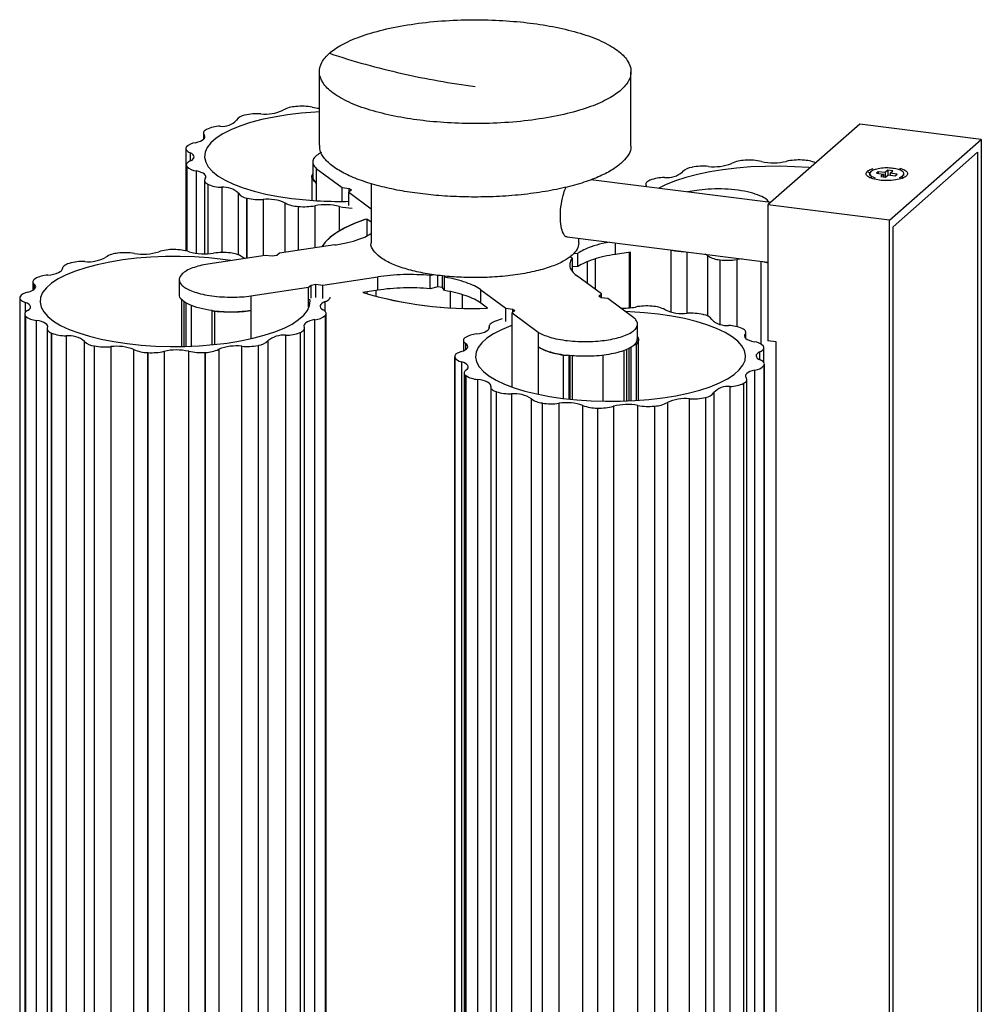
# Paper-space layout '_Dimétrica' of a CAD drawing. Header units: millimetres. Extents: x 5888 to 6073, y 1464 to 1843.
# Tile 2 of 2: x 5888 to 6073, y 1654 to 1843. Entities that reach past the tile are written whole.
import ezdxf

# ---------------------------------------------------------------- set-up
doc = ezdxf.new("R2010")
doc.units = ezdxf.units.MM

psp = doc.layouts.new('_Dimétrica')

# ---------------------------------------------------------------- linework, layer by layer
at = {"color": 7, "linetype": 'Continuous', "lineweight": 25}
for p, q in [((5946.06, 1833.41), (5946.06, 1819.27)), ((6006.06, 1819.27), (6006.06, 1833.41)), ((5924.35, 1822.29), (5924.33, 1822.28)), ((6050.1, 1823.33), (6032.43, 1807.74)), ((6073.49, 1820.38), (6050.1, 1823.33)), ((5923.75, 1821.59), (5923.75, 1820.35)), ((5923.9, 1821.23), (5923.9, 1820.5)), ((6055.81, 1804.79), (6073.49, 1820.38)), ((6073.49, 1820.38), (6073.49, 1480.03)), ((5920.38, 1818.61), (5920.38, 1798.93)), ((5920.45, 1818.86), (5920.44, 1818.84)), ((5921.19, 1817.81), (5921.19, 1816.2)), ((6056.52, 1803.53), (6072.78, 1817.88)), ((6072.78, 1817.88), (6072.78, 1481.29)), ((5920.46, 1815.44), (5920.46, 1798.91)), ((5920.54, 1815.18), (5920.55, 1815.16)), ((5920.54, 1815.18), (5920.54, 1798.89)), ((5920.55, 1798.88), (5920.55, 1815.16)), ((5944.8, 1816.02), (5944.8, 1813.19)), ((5945.49, 1814.79), (5950.49, 1811.1)), ((5945.49, 1814.79), (5945.49, 1808.58)), ((6017.83, 1815), (6017.77, 1814.99)), ((6028.08, 1816.35), (6028.02, 1816.35)), ((6039.11, 1816.38), (6039.04, 1816.38)), ((5922.36, 1814.29), (5922.36, 1798.43)), ((5944.6, 1813.35), (5944.6, 1808.62)), ((6051.56, 1814.24), (6052.05, 1813.85)), ((6052, 1813.77), (6052, 1813.45)), ((6052.18, 1813.16), (6052.29, 1813)), ((6053.66, 1814.15), (6053.31, 1813.84)), ((6053.31, 1813.84), (6054.65, 1813.67)), ((6055.01, 1813.98), (6053.66, 1814.15)), ((6053.66, 1814.15), (6053.66, 1813.8)), ((6054.65, 1813.67), (6054.14, 1813.22)), ((6054.14, 1813.22), (6055.08, 1813.11)), ((6054.65, 1813.67), (6054.65, 1813.16)), ((6055.51, 1814.43), (6055.01, 1813.98)), ((6055.01, 1813.98), (6055.01, 1813.11)), ((6055.08, 1813.11), (6055.59, 1813.55)), ((6056.45, 1814.31), (6055.51, 1814.43)), ((6055.51, 1814.43), (6055.51, 1813.49)), ((6055.59, 1813.55), (6056.93, 1813.38)), ((6055.94, 1813.87), (6056.45, 1814.31)), ((6057.28, 1813.7), (6055.94, 1813.87)), ((6055.94, 1813.87), (6055.94, 1813.51)), ((6056.93, 1813.38), (6057.28, 1813.7)), ((6058.27, 1812.91), (6058.48, 1813.16)), ((6058.38, 1813.06), (6058.43, 1813.16)), ((6058.6, 1813.45), (6058.6, 1813.77)), ((5923.98, 1812.48), (5923.98, 1798.32)), ((5924.6, 1811.77), (5924.64, 1811.75)), ((5924.6, 1811.77), (5924.6, 1798.34)), ((5924.64, 1798.34), (5924.64, 1811.75)), ((5927.27, 1811.15), (5927.27, 1798.59)), ((5950.49, 1811.1), (5951.82, 1810.93)), ((5950.49, 1808.47), (5950.49, 1811.1)), ((5951.82, 1810.93), (5952.23, 1810.63)), ((5951.82, 1810.27), (5951.82, 1810.93)), ((5956.02, 1811.87), (5956.02, 1800.42)), ((6032.99, 1808.24), (5998.3, 1812.61)), ((6008.91, 1811.7), (6008.91, 1811.27)), ((6009.04, 1811.25), (6008.98, 1811.45)), ((6008.98, 1811.45), (6008.98, 1811.26)), ((6009.74, 1812.51), (6009.7, 1812.49)), ((5930.49, 1798.16), (5930.49, 1809.99)), ((5932.08, 1809.07), (5932.15, 1809.06)), ((5932.08, 1809.07), (5932.08, 1797.49)), ((5932.15, 1797.5), (5932.15, 1809.06)), ((5952.23, 1810.63), (5951.73, 1810.19)), ((5951.73, 1810.19), (5956.02, 1807.02)), ((5951.73, 1807.63), (5951.73, 1810.19)), ((6019.2, 1810.6), (6016.95, 1810.26)), ((5935.25, 1808.82), (5935.25, 1797.96)), ((5939.5, 1798.6), (5939.5, 1808.12)), ((5941.97, 1807.46), (5942.07, 1807.45)), ((5941.97, 1807.46), (5941.97, 1798.97)), ((5942.07, 1798.99), (5942.07, 1807.45)), ((5945.21, 1807.6), (5945.21, 1799.46)), ((5949.93, 1802.77), (5949.93, 1807.47)), ((6055.81, 1804.79), (6032.43, 1807.74)), ((6032.43, 1807.74), (6032.43, 1781.6)), ((5955.23, 1805.04), (5955.23, 1801.78)), ((5956.02, 1804.45), (5955.23, 1805.04)), ((6055.81, 1464.44), (6055.81, 1804.79)), ((6056.52, 1466.95), (6056.52, 1803.53)), ((5993.78, 1801.58), (6032.43, 1796.72)), ((5949.02, 1800.04), (5938.4, 1798.44)), ((5996.02, 1800.42), (5996.02, 1801.3)), ((6003.09, 1798.22), (6003.09, 1800.41)), ((5935.67, 1798.03), (5924.59, 1796.36)), ((5928.96, 1798.5), (5928.91, 1798.51)), ((5936.99, 1797.86), (5935.67, 1798.03)), ((5937.9, 1798), (5936.99, 1797.86)), ((5938.4, 1798.44), (5937.9, 1798)), ((5994.77, 1797.52), (5994.26, 1797.74)), ((5995.01, 1798.4), (5995.83, 1798.45)), ((5995.83, 1795.89), (5995.83, 1798.45)), ((6005.97, 1798.65), (6003.09, 1798.22)), ((6005.68, 1798.61), (6005.68, 1787.92)), ((6005.86, 1798.64), (6005.86, 1787.94)), ((6005.97, 1787.98), (6005.97, 1798.65)), ((6013.8, 1787.11), (6013.8, 1799.06)), ((6016.83, 1798.68), (6016.83, 1786.87)), ((6020.88, 1786.34), (6020.88, 1797.93)), ((5994.77, 1794.95), (5994.77, 1797.52)), ((5995.83, 1795.89), (5994.77, 1795.82)), ((5997.65, 1796.81), (5997.65, 1792.65)), ((5999.22, 1791.48), (5999.22, 1797.37)), ((6023.17, 1797.19), (6023.23, 1797.18)), ((6023.17, 1797.19), (6023.17, 1784.79)), ((6023.23, 1784.78), (6023.23, 1797.18)), ((6026.41, 1797.23), (6026.41, 1784.32)), ((6031.09, 1780.95), (6031.09, 1796.88)), ((5946.71, 1792.3), (5957.33, 1793.9)), ((5957.33, 1791.34), (5957.33, 1793.9)), ((5967.38, 1794.17), (5968.03, 1794.33)), ((5967.38, 1791.61), (5967.38, 1794.17)), ((5968.87, 1791.98), (5968.87, 1794.2)), ((5969.8, 1791.86), (5969.8, 1794.1)), ((5970.01, 1794.09), (5970.18, 1793.82)), ((5970.18, 1791.26), (5970.18, 1793.82)), ((6000.38, 1790.63), (5995.59, 1794.17)), ((5890.93, 1792.95), (5890.93, 1791.32)), ((5891.2, 1792.47), (5891.2, 1791.5)), ((5919.1, 1793.36), (5919.1, 1790.53)), ((5932.9, 1790.22), (5943.98, 1791.89)), ((5943.98, 1791.89), (5944.48, 1792.33)), ((5943.98, 1788.15), (5943.98, 1791.89)), ((5944.48, 1792.33), (5945.39, 1792.47)), ((5944.48, 1789.77), (5944.48, 1792.33)), ((5945.39, 1792.47), (5946.71, 1792.3)), ((5945.39, 1789.91), (5945.39, 1792.47)), ((5946.71, 1789.74), (5946.71, 1792.3)), ((5968.87, 1791.98), (5967.38, 1791.61)), ((5969.8, 1791.86), (5968.87, 1791.98)), ((5888.41, 1790), (5888.41, 1789.99)), ((5932.9, 1790.22), (5932.9, 1782.05)), ((5957.33, 1791.34), (5954.47, 1790.9)), ((5955.23, 1791.02), (5955.23, 1790.65)), ((5957.02, 1790.12), (5957.02, 1791.29)), ((5970.18, 1791.26), (5969.8, 1791.86)), ((5971.27, 1791.04), (5971.27, 1787.97)), ((5973.64, 1787.93), (5973.64, 1790.44)), ((5977.17, 1791.4), (5981.97, 1787.86)), ((5977.17, 1788.84), (5977.17, 1791.4)), ((5999.88, 1790.19), (6000.38, 1790.63)), ((6000.29, 1789.88), (5999.88, 1790.19)), ((6000.38, 1789.87), (6000.38, 1790.63)), ((5888.39, 1789.88), (5888.39, 1501.38)), ((5889.44, 1788.98), (5889.44, 1786.99)), ((5919.56, 1789.58), (5919.56, 1780.52)), ((5920.07, 1780.51), (5920.07, 1789.17)), ((5920.45, 1780.53), (5920.45, 1788.93)), ((5921.45, 1780.59), (5921.45, 1788.41)), ((5947.19, 1787.27), (5947.19, 1789.13)), ((5978.47, 1787.88), (5977.17, 1788.84)), ((6001.61, 1789.72), (6000.29, 1789.88)), ((6006.61, 1786.03), (6001.61, 1789.72)), ((6010.16, 1788.23), (6010.07, 1788.24)), ((5889.36, 1786.71), (5889.36, 1498.21)), ((5889.52, 1786.34), (5889.52, 1786.33)), ((5889.52, 1786.34), (5889.52, 1497.84)), ((5889.52, 1497.83), (5889.52, 1786.33)), ((5925.4, 1787.48), (5925.4, 1780.83)), ((5925.43, 1787.41), (5925.43, 1787.41)), ((5925.98, 1780.89), (5925.98, 1787.23)), ((5947.2, 1786.48), (5947.24, 1786.52)), ((5947.2, 1786.48), (5947.2, 1497.98)), ((5947.24, 1498.02), (5947.24, 1786.52)), ((5947.38, 1498.37), (5947.38, 1786.87)), ((5981.97, 1787.86), (5983.29, 1787.69)), ((5981.97, 1785.3), (5981.97, 1787.86)), ((5983.7, 1787.39), (5983.2, 1786.95)), ((5983.2, 1786.95), (5988.2, 1783.26)), ((5983.2, 1772.67), (5983.2, 1786.95)), ((5983.29, 1787.69), (5983.7, 1787.39)), ((5983.29, 1787.03), (5983.29, 1787.69)), ((6020.05, 1786.61), (6019.97, 1786.63)), ((5891.58, 1785.51), (5891.58, 1497.01)), ((5945.22, 1497.16), (5945.22, 1785.66)), ((5978.76, 1784.38), (5978.76, 1783.97)), ((5981.29, 1785.79), (5979.78, 1785.27)), ((6007.31, 1781.97), (6007.31, 1784.8)), ((5893.69, 1783.88), (5893.69, 1495.38)), ((5894.52, 1783.06), (5894.54, 1783.05)), ((5894.52, 1783.06), (5894.52, 1494.56)), ((5894.54, 1494.55), (5894.54, 1783.05)), ((5897.34, 1782.54), (5897.34, 1494.04)), ((5939.61, 1494.15), (5939.61, 1782.65)), ((5942.36, 1783.18), (5942.43, 1783.21)), ((5942.36, 1783.18), (5942.36, 1494.68)), ((5942.43, 1494.71), (5942.43, 1783.21)), ((5943.21, 1495.51), (5943.21, 1784.01)), ((5978.78, 1784.26), (5978.78, 1784.02)), ((5988.2, 1783.26), (5988.2, 1771.3)), ((6027.53, 1783.91), (6027.47, 1783.94)), ((6028.01, 1782.2), (6028.01, 1782.87)), ((6028.14, 1782.06), (6028.14, 1783.21)), ((5900.88, 1492.98), (5900.88, 1781.48)), ((5902.72, 1780.61), (5902.77, 1780.6)), ((5902.72, 1780.61), (5902.72, 1492.11)), ((5902.77, 1492.1), (5902.77, 1780.6)), ((5931.13, 1492.03), (5931.13, 1780.53)), ((5934.27, 1780.69), (5934.37, 1780.71)), ((5934.27, 1780.69), (5934.27, 1492.19)), ((5934.37, 1492.21), (5934.37, 1780.71)), ((5936.15, 1781.58), (5936.15, 1493.08)), ((5973.8, 1781.66), (5973.8, 1779.66)), ((5974.07, 1782.14), (5974.06, 1782.13)), ((5974.22, 1781.07), (5974.22, 1779.88)), ((6006.57, 1780.71), (6006.57, 1780.71)), ((6007.12, 1770.14), (6007.12, 1780.89)), ((6007.51, 1770.12), (6007.51, 1781.82)), ((6031.58, 1780.5), (6031.56, 1780.53)), ((6034, 1781.4), (6032.43, 1781.6)), ((6034, 1492.9), (6034, 1781.4)), ((5905.93, 1780.46), (5905.93, 1491.96)), ((5910.37, 1491.4), (5910.37, 1779.9)), ((5913.02, 1779.31), (5913.1, 1779.31)), ((5913.02, 1779.31), (5913.02, 1490.81)), ((5913.1, 1490.81), (5913.1, 1779.31)), ((5916.19, 1779.55), (5916.19, 1491.05)), ((5920.93, 1491.07), (5920.93, 1779.57)), ((5924.03, 1779.34), (5924.13, 1779.35)), ((5924.03, 1779.34), (5924.03, 1490.84)), ((5924.13, 1490.85), (5924.13, 1779.35)), ((5926.74, 1779.95), (5926.74, 1491.45)), ((5993.06, 1770.48), (5993.06, 1778.78)), ((5993.83, 1778.79), (5993.83, 1778.79)), ((5994.15, 1770.38), (5994.15, 1778.76)), ((5994.29, 1770.37), (5994.29, 1778.75)), ((5994.34, 1770.33), (5994.34, 1778.75)), ((5994.78, 1770.33), (5994.78, 1778.71)), ((6000.7, 1769.99), (6000.7, 1778.82)), ((6004.77, 1770), (6004.77, 1779.77)), ((6005.18, 1779.9), (6005.18, 1769.99)), ((6005.69, 1770.06), (6005.69, 1780.19)), ((6006.07, 1770.08), (6006.07, 1780.41)), ((6030.89, 1777.91), (6030.89, 1779.47)), ((6031.65, 1777.36), (6031.65, 1780.24)), ((5972.12, 1778.52), (5972.12, 1778.51)), ((5972.12, 1778.52), (5972.12, 1490.02)), ((5972.12, 1490.01), (5972.12, 1778.51)), ((5973.43, 1777.54), (5973.43, 1489.04)), ((6031.65, 1776.83), (6031.67, 1776.86)), ((6031.65, 1776.83), (6031.65, 1488.33)), ((6031.67, 1488.36), (6031.67, 1776.86)), ((6031.73, 1488.59), (6031.73, 1777.09)), ((5973.95, 1775.4), (5973.95, 1486.9)), ((5974.24, 1774.91), (5974.24, 1774.9)), ((5974.24, 1774.91), (5974.24, 1486.41)), ((5974.24, 1486.4), (5974.24, 1774.9)), ((6029.89, 1487.45), (6029.89, 1775.94)), ((5976.52, 1774.15), (5976.52, 1485.65)), ((6027.74, 1773.39), (6027.79, 1773.42)), ((6027.74, 1773.39), (6027.74, 1484.89)), ((6027.79, 1484.92), (6027.79, 1773.42)), ((6028.37, 1485.61), (6028.37, 1774.11)), ((5979.05, 1772.71), (5979.05, 1484.21)), ((5980.12, 1771.8), (5980.14, 1771.79)), ((5980.12, 1771.8), (5980.12, 1483.3)), ((5980.14, 1483.29), (5980.14, 1771.79)), ((5983.07, 1771.37), (5983.07, 1482.87)), ((6021.98, 1771.61), (6021.98, 1483.11)), ((6025.15, 1484.28), (6025.15, 1772.78)), ((5986.9, 1481.92), (5986.9, 1770.42)), ((5988.97, 1769.61), (5988.97, 1481.11)), ((5989, 1481.1), (5989, 1769.6)), ((5992.2, 1769.56), (5992.2, 1481.06)), ((5996.79, 1480.64), (5996.79, 1769.14)), ((6007.4, 1480.63), (6007.4, 1769.13)), ((6013.06, 1769.69), (6013.06, 1481.19)), ((6017.29, 1481.91), (6017.29, 1770.4)), ((6020.38, 1770.66), (6020.45, 1770.68)), ((6020.38, 1770.66), (6020.38, 1482.16)), ((6020.45, 1482.18), (6020.45, 1770.68)), ((5999.6, 1768.63), (5999.6, 1480.13)), ((5999.65, 1480.13), (5999.65, 1768.63)), ((6002.67, 1768.97), (6002.67, 1480.47)), ((6010.56, 1769), (6010.62, 1769.01)), ((6010.56, 1769), (6010.56, 1480.5)), ((6010.62, 1480.51), (6010.62, 1769.01))]:
    psp.add_line(p, q, dxfattribs=at)
at = {"color": 7, "linetype": 'Continuous', "lineweight": 25, "flags": 128}
for points in [[(5941.55, 1826.69), (5941.55, 1826.69), (5941.54, 1826.69), (5941.54, 1826.69), (5941.54, 1826.69), (5941.53, 1826.69), (5941.53, 1826.69), (5941.53, 1826.69), (5941.52, 1826.69)], [(5946.06, 1825.67), (5945.32, 1825.62), (5942.58, 1825.41), (5939.93, 1825.09), (5937.4, 1824.68), (5935.01, 1824.18), (5932.8, 1823.6), (5930.79, 1822.94), (5929.01, 1822.22), (5927.47, 1821.43), (5926.2, 1820.6), (5925.2, 1819.72), (5924.5, 1818.81), (5924.09, 1817.88), (5923.99, 1816.94), (5924.19, 1816.01), (5924.69, 1815.08), (5925.5, 1814.18), (5926.58, 1813.32), (5927.95, 1812.5), (5929.57, 1811.73), (5931.43, 1811.03), (5933.51, 1810.39), (5935.78, 1809.84), (5938.21, 1809.37), (5940.79, 1808.99)], [(5931.71, 1825.03), (5931.71, 1825.03), (5931.71, 1825.03), (5931.7, 1825.03), (5931.7, 1825.03), (5931.7, 1825.03), (5931.7, 1825.02), (5931.69, 1825.02), (5931.69, 1825.02)], [(5924.33, 1822.28), (5924.14, 1822.16), (5923.98, 1822.04), (5923.86, 1821.9), (5923.79, 1821.77), (5923.75, 1821.63), (5923.76, 1821.5), (5923.81, 1821.36), (5923.9, 1821.23)], [(5922.22, 1819.74), (5922.73, 1819.87), (5923.17, 1820.02), (5923.53, 1820.2), (5923.8, 1820.39), (5923.97, 1820.6), (5924.05, 1820.81), (5924.03, 1821.02), (5923.9, 1821.23)], [(5920.44, 1818.84), (5920.39, 1818.7), (5920.38, 1818.57), (5920.42, 1818.43), (5920.49, 1818.3), (5920.61, 1818.17), (5920.76, 1818.04), (5920.96, 1817.92), (5921.19, 1817.81)], [(5921.23, 1816.22), (5921.56, 1816.4), (5921.8, 1816.6), (5921.94, 1816.8), (5921.99, 1817.02), (5921.93, 1817.23), (5921.78, 1817.43), (5921.53, 1817.63), (5921.19, 1817.81)], [(5921.23, 1816.22), (5921, 1816.11), (5920.82, 1815.98), (5920.67, 1815.86), (5920.56, 1815.73), (5920.49, 1815.59), (5920.46, 1815.45), (5920.48, 1815.32), (5920.54, 1815.18)], [(6040.55, 1814.91), (6040.31, 1814.93), (6037.55, 1815.11), (6034.75, 1815.2), (6031.94, 1815.18), (6029.14, 1815.06), (6026.4, 1814.85), (6023.75, 1814.53), (6021.22, 1814.12), (6018.83, 1813.62), (6016.62, 1813.04), (6014.61, 1812.38), (6012.83, 1811.66), (6011.43, 1810.95)], [(5924.11, 1812.82), (5924.23, 1813.03), (5924.24, 1813.24), (5924.15, 1813.45), (5923.96, 1813.65), (5923.68, 1813.84), (5923.32, 1814.01), (5922.87, 1814.16), (5922.36, 1814.29)], [(5924.11, 1812.82), (5924.03, 1812.68), (5923.99, 1812.55), (5923.99, 1812.41), (5924.03, 1812.28), (5924.11, 1812.14), (5924.24, 1812.01), (5924.4, 1811.89), (5924.6, 1811.77)], [(6009.7, 1812.49), (6009.47, 1812.37), (6009.28, 1812.25), (6009.13, 1812.13), (6009.01, 1812), (6008.94, 1811.86), (6008.91, 1811.73), (6008.92, 1811.59), (6008.98, 1811.45)], [(5955.2, 1805.04), (5954.84, 1804.92), (5952.8, 1804.17), (5950.99, 1803.35), (5949.44, 1802.47), (5948.17, 1801.55), (5947.19, 1800.58), (5946.55, 1799.67)], [(5955.23, 1805.04), (5954.86, 1804.92), (5952.82, 1804.16), (5951.01, 1803.34), (5949.46, 1802.47), (5948.19, 1801.54), (5947.21, 1800.58), (5946.57, 1799.68)], [(5929.02, 1797.05), (5927.49, 1797.26), (5924.81, 1797.55), (5922.05, 1797.73), (5919.25, 1797.82), (5916.43, 1797.8), (5913.64, 1797.68), (5910.9, 1797.47), (5908.25, 1797.15), (5905.72, 1796.74), (5903.33, 1796.24), (5901.12, 1795.66), (5899.11, 1795), (5897.33, 1794.28), (5895.79, 1793.49), (5894.51, 1792.66), (5893.52, 1791.78), (5892.81, 1790.87), (5892.41, 1789.94), (5892.31, 1789), (5892.51, 1788.07), (5893.01, 1787.14), (5893.81, 1786.24), (5894.9, 1785.38), (5896.27, 1784.56), (5897.89, 1783.79), (5899.75, 1783.09), (5901.82, 1782.45), (5904.1, 1781.9), (5906.53, 1781.43), (5909.11, 1781.05), (5909.11, 1781.05)], [(5907.26, 1798.46), (5907.26, 1798.46), (5907.26, 1798.45), (5907.26, 1798.45), (5907.25, 1798.45), (5907.25, 1798.45), (5907.25, 1798.45), (5907.25, 1798.45), (5907.24, 1798.45)], [(5918.1, 1799.16), (5918.1, 1799.16), (5918.09, 1799.16), (5918.09, 1799.16), (5918.08, 1799.16), (5918.08, 1799.16), (5918.07, 1799.16), (5918.07, 1799.16), (5918.06, 1799.16)], [(5931.24, 1797.76), (5931.53, 1797.57), (5931.81, 1797.44)], [(6020.88, 1797.93), (6020.6, 1798.12), (6020.35, 1798.24)], [(5897.91, 1796.49), (5897.62, 1796.39), (5897.37, 1796.29), (5897.15, 1796.17), (5896.96, 1796.05), (5896.82, 1795.92), (5896.71, 1795.79), (5896.65, 1795.65), (5896.63, 1795.51)], [(5897.92, 1796.49), (5897.92, 1796.49), (5897.92, 1796.49), (5897.92, 1796.49), (5897.92, 1796.49), (5897.92, 1796.49), (5897.91, 1796.49), (5897.91, 1796.49), (5897.91, 1796.49)], [(6027.43, 1797.35), (6027, 1797.31), (6026.41, 1797.23)], [(5893.78, 1794.23), (5894.38, 1794.31), (5894.93, 1794.42), (5895.42, 1794.56), (5895.84, 1794.72), (5896.18, 1794.9), (5896.43, 1795.09), (5896.58, 1795.3), (5896.63, 1795.51)], [(5889.93, 1790.94), (5890.41, 1791.08), (5890.8, 1791.25), (5891.11, 1791.43), (5891.33, 1791.63), (5891.45, 1791.84), (5891.47, 1792.06), (5891.39, 1792.27), (5891.2, 1792.47)], [(5891.34, 1793.54), (5891.17, 1793.41), (5891.05, 1793.28), (5890.97, 1793.15), (5890.93, 1793.01), (5890.94, 1792.87), (5890.99, 1792.74), (5891.07, 1792.6), (5891.2, 1792.47)], [(5891.34, 1793.54), (5891.34, 1793.54), (5891.34, 1793.54), (5891.34, 1793.54), (5891.34, 1793.54), (5891.34, 1793.54), (5891.34, 1793.54), (5891.34, 1793.54), (5891.34, 1793.54)], [(5888.41, 1789.99), (5888.39, 1789.85), (5888.42, 1789.72), (5888.49, 1789.58), (5888.61, 1789.45), (5888.76, 1789.32), (5888.95, 1789.2), (5889.18, 1789.09), (5889.44, 1788.98)], [(5947.19, 1789.13), (5947.45, 1789.24), (5947.66, 1789.35), (5947.84, 1789.47), (5947.99, 1789.6), (5948.09, 1789.73), (5948.15, 1789.87), (5948.18, 1790), (5948.18, 1790.01)], [(5889.92, 1787.4), (5890.2, 1787.59), (5890.39, 1787.79), (5890.48, 1788), (5890.47, 1788.22), (5890.35, 1788.43), (5890.14, 1788.63), (5889.83, 1788.81), (5889.44, 1788.98)], [(5909.11, 1781.05), (5911.79, 1780.77), (5914.55, 1780.58), (5917.36, 1780.5), (5920.17, 1780.51), (5922.96, 1780.63), (5925.7, 1780.85), (5928.35, 1781.16), (5930.89, 1781.57), (5933.27, 1782.07), (5935.48, 1782.65), (5937.49, 1783.31), (5939.28, 1784.04), (5940.81, 1784.82), (5942.09, 1785.66), (5943.08, 1786.54), (5943.79, 1787.44), (5944.19, 1788.37), (5944.3, 1789.31), (5944.27, 1789.58)], [(5947.19, 1789.13), (5946.82, 1788.96), (5946.53, 1788.78), (5946.33, 1788.58), (5946.23, 1788.37), (5946.22, 1788.16), (5946.32, 1787.95), (5946.51, 1787.75), (5946.8, 1787.56)], [(5889.92, 1787.4), (5889.73, 1787.28), (5889.57, 1787.15), (5889.46, 1787.02), (5889.39, 1786.88), (5889.36, 1786.74), (5889.37, 1786.61), (5889.42, 1786.47), (5889.52, 1786.34)], [(5947.24, 1786.52), (5947.32, 1786.65), (5947.37, 1786.78), (5947.38, 1786.92), (5947.34, 1787.06), (5947.26, 1787.19), (5947.15, 1787.32), (5946.99, 1787.44), (5946.8, 1787.56)], [(5992.93, 1770.49), (5995.61, 1770.21), (5998.37, 1770.02), (6001.18, 1769.94), (6003.99, 1769.95), (6006.79, 1770.07), (6009.52, 1770.29), (6012.17, 1770.6), (6014.71, 1771.01), (6017.09, 1771.51), (6019.3, 1772.09), (6021.31, 1772.75), (6023.1, 1773.48), (6024.64, 1774.26), (6025.91, 1775.1), (6026.91, 1775.98), (6027.61, 1776.88), (6028.02, 1777.81), (6028.12, 1778.75), (6027.92, 1779.69), (6027.41, 1780.61), (6026.61, 1781.51), (6025.52, 1782.37), (6024.16, 1783.2), (6022.54, 1783.96), (6020.68, 1784.67), (6018.6, 1785.3), (6016.33, 1785.86), (6013.89, 1786.32), (6011.32, 1786.7), (6008.63, 1786.99), (6005.87, 1787.17), (6005.09, 1787.21)], [(5893.74, 1784.1), (5893.8, 1784.31), (5893.75, 1784.52), (5893.61, 1784.73), (5893.36, 1784.92), (5893.03, 1785.11), (5892.61, 1785.27), (5892.13, 1785.4), (5891.58, 1785.51)], [(5945.22, 1785.66), (5944.69, 1785.54), (5944.21, 1785.4), (5943.81, 1785.24), (5943.49, 1785.06), (5943.26, 1784.87), (5943.13, 1784.66), (5943.09, 1784.45), (5943.15, 1784.24)], [(5983.18, 1784.53), (5982.93, 1784.44), (5981.15, 1783.72), (5979.61, 1782.93), (5978.34, 1782.09), (5977.34, 1781.22), (5976.64, 1780.31), (5976.23, 1779.38), (5976.13, 1778.44), (5976.33, 1777.51), (5976.83, 1776.58), (5977.64, 1775.68), (5978.72, 1774.82), (5980.09, 1774), (5981.71, 1773.23), (5983.57, 1772.53), (5985.65, 1771.89), (5987.92, 1771.34), (5990.35, 1770.87), (5992.93, 1770.49)], [(5979.78, 1785.27), (5979.53, 1785.17), (5979.3, 1785.05), (5979.12, 1784.93), (5978.97, 1784.8), (5978.86, 1784.67), (5978.79, 1784.53), (5978.76, 1784.4), (5978.78, 1784.26)], [(5893.74, 1784.1), (5893.7, 1783.96), (5893.69, 1783.82), (5893.73, 1783.69), (5893.81, 1783.55), (5893.93, 1783.42), (5894.08, 1783.3), (5894.28, 1783.18), (5894.52, 1783.06)], [(5942.43, 1783.21), (5942.65, 1783.33), (5942.84, 1783.45), (5943, 1783.57), (5943.11, 1783.7), (5943.18, 1783.84), (5943.21, 1783.97), (5943.2, 1784.11), (5943.15, 1784.24)], [(5976.3, 1782.9), (5976.87, 1783), (5977.39, 1783.12), (5977.84, 1783.27), (5978.21, 1783.45), (5978.5, 1783.64), (5978.69, 1783.84), (5978.79, 1784.05), (5978.78, 1784.26)], [(6028.01, 1782.87), (6028.1, 1783), (6028.14, 1783.14), (6028.14, 1783.27), (6028.1, 1783.41), (6028.01, 1783.54), (6027.89, 1783.67), (6027.73, 1783.8), (6027.53, 1783.91)], [(6028.01, 1782.87), (6027.9, 1782.66), (6027.89, 1782.45), (6027.98, 1782.24), (6028.17, 1782.04), (6028.44, 1781.85), (6028.81, 1781.68), (6029.25, 1781.53), (6029.76, 1781.4)], [(5973.38, 1779.5), (5973.81, 1779.66), (5974.16, 1779.84), (5974.41, 1780.03), (5974.58, 1780.24), (5974.64, 1780.45), (5974.6, 1780.66), (5974.46, 1780.87), (5974.22, 1781.07)], [(5974.06, 1782.13), (5973.93, 1782), (5973.85, 1781.87), (5973.81, 1781.73), (5973.81, 1781.59), (5973.85, 1781.46), (5973.93, 1781.32), (5974.06, 1781.19), (5974.22, 1781.07)], [(5973.38, 1779.5), (5973.1, 1779.4), (5972.84, 1779.29), (5972.63, 1779.18), (5972.45, 1779.05), (5972.3, 1778.93), (5972.2, 1778.79), (5972.14, 1778.66), (5972.12, 1778.52)], [(6030.89, 1779.47), (6030.57, 1779.29), (6030.33, 1779.09), (6030.18, 1778.89), (6030.14, 1778.67), (6030.2, 1778.47), (6030.35, 1778.26), (6030.6, 1778.07), (6030.93, 1777.89)], [(6030.89, 1779.47), (6031.12, 1779.58), (6031.3, 1779.7), (6031.45, 1779.83), (6031.56, 1779.96), (6031.62, 1780.09), (6031.65, 1780.23), (6031.63, 1780.36), (6031.58, 1780.5)], [(5974.34, 1775.98), (5974.57, 1776.18), (5974.7, 1776.38), (5974.73, 1776.6), (5974.66, 1776.81), (5974.49, 1777.01), (5974.22, 1777.21), (5973.87, 1777.38), (5973.43, 1777.54)], [(6031.67, 1776.86), (6031.72, 1776.99), (6031.73, 1777.13), (6031.69, 1777.27), (6031.62, 1777.4), (6031.51, 1777.53), (6031.35, 1777.66), (6031.16, 1777.78), (6030.93, 1777.89)], [(5974.34, 1775.98), (5974.19, 1775.85), (5974.07, 1775.72), (5973.99, 1775.58), (5973.96, 1775.45), (5973.96, 1775.31), (5974.01, 1775.17), (5974.1, 1775.04), (5974.24, 1774.91)], [(6029.89, 1775.94), (6029.39, 1775.82), (6028.96, 1775.66), (6028.6, 1775.49), (6028.33, 1775.3), (6028.16, 1775.1), (6028.08, 1774.89), (6028.1, 1774.68), (6028.22, 1774.47)], [(5979.06, 1772.81), (5979.06, 1773.02), (5978.96, 1773.23), (5978.75, 1773.43), (5978.46, 1773.62), (5978.07, 1773.79), (5977.62, 1773.94), (5977.09, 1774.06), (5976.52, 1774.15)], [(6027.79, 1773.42), (6027.98, 1773.54), (6028.14, 1773.67), (6028.26, 1773.8), (6028.33, 1773.93), (6028.37, 1774.07), (6028.36, 1774.2), (6028.31, 1774.34), (6028.22, 1774.47)], [(5979.06, 1772.81), (5979.05, 1772.67), (5979.08, 1772.53), (5979.16, 1772.4), (5979.27, 1772.27), (5979.43, 1772.14), (5979.62, 1772.02), (5979.85, 1771.91), (5980.12, 1771.8)], [(5988.97, 1769.61), (5988.97, 1769.61), (5988.98, 1769.61), (5988.98, 1769.61), (5988.99, 1769.61), (5988.99, 1769.61), (5989, 1769.6), (5989, 1769.6), (5989, 1769.6)], [(5999.6, 1768.63), (5999.6, 1768.63), (5999.61, 1768.63), (5999.62, 1768.63), (5999.62, 1768.63), (5999.63, 1768.63), (5999.63, 1768.63), (5999.64, 1768.63), (5999.65, 1768.63)]]:
    psp.add_lwpolyline(points, dxfattribs=at)
at = {"color": 7, "linetype": 'Continuous', "lineweight": 25}
for centre, radius, start, end in [((5941.8, 1820.96), 5.74, 92.7799, 118.4337), ((5942.66, 1815.52), 11.23, 79.4376, 95.7022), ((5946.65, 1836.56), 10.19, 259.0808, 266.692), ((5931.88, 1822.96), 2.07, 95.3204, 147.0187), ((5934.13, 1814.72), 10.59, 86.2653, 103.1892), ((5935.68, 1833.12), 7.89, 263.7471, 295.4889), ((5927.17, 1816.15), 6.76, 91.7333, 114.6647), ((5927.37, 1826.69), 3.81, 263.95, 316.8582), ((5922.47, 1817.03), 2.72, 95.2237, 137.9455), ((5922.62, 1817.14), 2.86, 223.6961, 264.7656), ((6018.03, 1812.2), 2.8, 95.2559, 136.9506), ((6019.97, 1804.08), 11.13, 84.7762, 101.0645), ((6022.07, 1823.93), 8.83, 262.936, 292.1369), ((6028.22, 1809.48), 6.88, 91.6615, 114.2343), ((6028.85, 1805.61), 10.77, 77.4534, 94.1109), ((6033.54, 1826.65), 10.78, 257.4354, 282.879), ((6038.33, 1805.75), 10.66, 86.1608, 102.9331), ((6038.89, 1809.05), 7.33, 68.0057, 88.3408), ((6012.57, 1805.17), 7.86, 90.5373, 111.1446), ((6012.94, 1817.79), 4.78, 264.7467, 309.5889), ((5927.46, 1818.1), 6.96, 246.0483, 268.3988), ((5927.66, 1807.18), 3.99, 44.805, 95.6716), ((5932.29, 1811.27), 2.21, 215.3676, 264.5084), ((5934.52, 1819.49), 10.7, 257.2383, 273.9058), ((5949.95, 1883.34), 74.91, 262.9803, 271.4304), ((5936.13, 1800.78), 8.08, 65.3033, 96.2481), ((5942.25, 1813.43), 5.97, 242.5819, 267.3379), ((5943.12, 1818.59), 11.18, 264.6254, 280.7889), ((5947.28, 1797.11), 10.69, 75.6532, 101.1338), ((5952.43, 1816.92), 9.78, 255.1457, 269.7164), ((5901.62, 1803.68), 6.87, 264.364, 299.3565), ((5907.55, 1793.8), 4.66, 93.7802, 123.3826), ((5908.73, 1787.09), 11.46, 81.3191, 97.3565), ((5912.16, 1808.51), 10.24, 260.4726, 286.957), ((5917.91, 1790.15), 9.01, 89.0162, 107.8904), ((5918.29, 1789.98), 9.17, 72.5918, 91.194), ((5923.98, 1808.63), 10.32, 253.4418, 279.7191), ((5927.5, 1787.15), 11.45, 82.9296, 98.9473), ((5928.65, 1793.66), 4.85, 57.6902, 86.2929), ((6016.35, 1808.63), 9.89, 255.8863, 269.7522), ((6023.48, 1802.04), 4.86, 237.7247, 266.3077), ((5900.55, 1787.01), 9.85, 87.7137, 105.5144), ((6024.63, 1808.54), 11.45, 262.9524, 278.936), ((6033.54, 1804.67), 8.1, 255.1674, 262.0995), ((5894.06, 1788.59), 5.65, 92.8347, 118.8009), ((5890.12, 1788.92), 2.02, 95.2427, 147.9725), ((5975.27, 1859.34), 71.53, 253.1216, 272.5053), ((5975.28, 1859.31), 71.51, 253.1021, 272.5561), ((6009.02, 1777.11), 11.18, 84.6006, 100.809), ((6009.88, 1782.28), 5.96, 62.538, 87.3293), ((5891.88, 1789.26), 3.76, 231.2126, 265.4361), ((5944.91, 1789.2), 3.56, 274.9233, 310.0411), ((6004.83, 1798.95), 11.06, 265.7059, 280.8801), ((6016, 1794.9), 8.07, 245.2686, 276.2438), ((6017.61, 1776.2), 10.7, 77.2178, 93.8942), ((6019.84, 1784.42), 2.2, 35.405, 84.4453), ((6024.46, 1788.5), 3.98, 224.8124, 275.6059), ((6024.65, 1777.6), 6.94, 66.0215, 88.3527), ((5897.37, 1790.61), 8.07, 249.4472, 269.7312), ((5897.79, 1777.59), 4.97, 51.5256, 95.2448), ((5939.19, 1777.89), 4.78, 84.9236, 129.4304), ((5939.53, 1790.5), 7.85, 270.6353, 291.1394), ((5976.62, 1778.34), 4.57, 93.902, 123.8023), ((5902.98, 1783.55), 2.95, 224.5492, 264.8574), ((5904.85, 1791.61), 11.21, 259.3117, 275.5129), ((5907.06, 1771.53), 9, 68.4324, 97.2422), ((5930.06, 1771.76), 8.84, 83.0305, 112.0664), ((5932.13, 1791.61), 11.13, 264.8526, 281.0599), ((5934.1, 1783.52), 2.82, 275.399, 316.6788), ((6029.49, 1778.57), 2.85, 43.6373, 84.6557), ((5913.2, 1786.4), 7.09, 246.4701, 268.5621), ((5913.81, 1789.95), 10.66, 266.1885, 282.9033), ((5918.59, 1769.03), 10.79, 77.4966, 102.8464), ((5923.26, 1790.1), 10.78, 257.5178, 274.1082), ((5923.92, 1786.23), 6.89, 271.7147, 294.1415), ((5973.57, 1779.09), 1.55, 201.6638, 264.8781), ((6029.64, 1778.64), 2.71, 275.39, 317.9376), ((5976.83, 1778.9), 4.76, 237.1501, 266.2895), ((6024.93, 1779.52), 6.74, 271.8392, 294.6596), ((5982.89, 1780.46), 9.1, 252.355, 271.1014), ((5983.62, 1765.39), 6, 56.9274, 95.296), ((6020.25, 1772.75), 2.08, 275.509, 326.6574), ((6024.76, 1768.99), 3.81, 84.1655, 136.6586), ((5989.27, 1773.44), 3.84, 231.7675, 265.4968), ((5990.76, 1780.92), 11.46, 261.1915, 277.2094), ((5993.63, 1759.91), 9.75, 71.0899, 98.4311), ((5999.62, 1776.8), 8.17, 249.7298, 269.8645), ((6005.38, 1758.69), 10.63, 79.0792, 104.7988), ((6009.44, 1780.19), 11.24, 259.5045, 275.6988), ((6010.34, 1774.75), 5.75, 272.8461, 298.3136), ((6016.45, 1762.56), 7.89, 83.8549, 115.404), ((6017.97, 1780.97), 10.58, 266.3456, 283.1846), ((6000.05, 1778.54), 9.92, 267.6455, 285.2735)]:
    psp.add_arc(centre, radius, start, end, dxfattribs=at)
for points, knots in [([(5948, 1836.95), (5948.63, 1837.5), (5949.42, 1838.05), (5951.38, 1839.13), (5952.54, 1839.66), (5955.21, 1840.63), (5956.73, 1841.09), (5960.04, 1841.9), (5961.83, 1842.24), (5965.61, 1842.81), (5967.59, 1843.03), (5971.59, 1843.33), (5973.61, 1843.4), (5977.58, 1843.42), (5979.53, 1843.37), (5983.25, 1843.14), (5985.02, 1842.98), (5988.33, 1842.56), (5989.99, 1842.3), (5993.22, 1841.64), (5994.79, 1841.26), (5997.73, 1840.37), (5999.09, 1839.86), (6001.51, 1838.76), (6002.56, 1838.16), (6004.26, 1836.9), (6004.91, 1836.24), (6005.8, 1834.91), (6006.03, 1834.23), (6006.09, 1832.91), (6005.92, 1832.26), (6005.25, 1831.02), (6004.75, 1830.43), (6004.13, 1829.88)], [0, 0, 0, 0, 0.0625, 0.0625, 0.125, 0.125, 0.1875, 0.1875, 0.25, 0.25, 0.3125, 0.3125, 0.375, 0.375, 0.4375, 0.4375, 0.5, 0.5, 0.5625, 0.5625, 0.625, 0.625, 0.6875, 0.6875, 0.75, 0.75, 0.8125, 0.8125, 0.875, 0.875, 0.9375, 0.9375, 1, 1, 1, 1]), ([(6004.13, 1829.88), (6003.5, 1829.33), (6002.71, 1828.77), (6000.75, 1827.7), (5999.59, 1827.17), (5996.92, 1826.19), (5995.4, 1825.74), (5992.09, 1824.93), (5990.3, 1824.58), (5986.52, 1824.02), (5984.54, 1823.8), (5980.54, 1823.5), (5978.52, 1823.43), (5974.55, 1823.41), (5972.6, 1823.46), (5968.88, 1823.69), (5967.11, 1823.85), (5963.8, 1824.27), (5962.14, 1824.53), (5958.91, 1825.19), (5957.34, 1825.57), (5954.4, 1826.46), (5953.04, 1826.97), (5950.62, 1828.07), (5949.57, 1828.67), (5947.87, 1829.93), (5947.22, 1830.59), (5946.33, 1831.92), (5946.1, 1832.6), (5946.04, 1833.92), (5946.21, 1834.57), (5946.88, 1835.81), (5947.38, 1836.4), (5948, 1836.95)], [0, 0, 0, 0, 0.0625, 0.0625, 0.125, 0.125, 0.1875, 0.1875, 0.25, 0.25, 0.3125, 0.3125, 0.375, 0.375, 0.4375, 0.4375, 0.5, 0.5, 0.5625, 0.5625, 0.625, 0.625, 0.6875, 0.6875, 0.75, 0.75, 0.8125, 0.8125, 0.875, 0.875, 0.9375, 0.9375, 1, 1, 1, 1]), ([(5948, 1836.95), (5952.61, 1835.43), (5957.28, 1834.13), (5966.65, 1832.01), (5971.36, 1831.18), (5976.06, 1830.59)], [0, 0, 0, 0, 0.5, 0.5, 1, 1, 1, 1]), ([(6004.13, 1815.74), (6003.56, 1815.29), (6002.38, 1814.38), (5999.82, 1813.11), (5996.63, 1811.93), (5992.8, 1810.92), (5988.46, 1810.12), (5983.8, 1809.56), (5978.98, 1809.28), (5974.22, 1809.25), (5969.68, 1809.46), (5965.42, 1809.89), (5961.39, 1810.51), (5957.56, 1811.35), (5954.04, 1812.42), (5951, 1813.7), (5948.59, 1815.14), (5946.96, 1816.7), (5946.12, 1818.09), (5946.15, 1818.95), (5946.16, 1819.27)], [0, 0, 0, 0, 0.052318, 0.107274, 0.16439, 0.223043, 0.282496, 0.341948, 0.400601, 0.457718, 0.512674, 0.564992, 0.617309, 0.672266, 0.729382, 0.788035, 0.847488, 0.90694, 0.965593, 1, 1, 1, 1]), ([(6005.97, 1819.27), (6006, 1819.06), (6006.07, 1818.34), (6005.5, 1817.14), (6004.58, 1816.2), (6004.13, 1815.74)], [0, 0, 0, 0, 0.174711, 0.597506, 1, 1, 1, 1]), ([(5946.46, 1817.83), (5946.13, 1817.65), (5945.32, 1817.23), (5944.78, 1816.44), (5944.75, 1815.58), (5945.25, 1815.05), (5945.49, 1814.79)], [0, 0, 0, 0, 0.19481, 0.475204, 0.746157, 1, 1, 1, 1]), ([(6051.56, 1814.24), (6051.76, 1814.4), (6052.02, 1814.6), (6052.55, 1814.72), (6052.66, 1814.74)], [0, 0, 0, 0, 0.7895264, 1, 1, 1, 1]), ([(6058.38, 1813.38), (6058.52, 1813.5), (6058.6, 1813.64), (6058.59, 1813.93), (6058.49, 1814.08), (6058.12, 1814.36), (6057.84, 1814.48), (6057.2, 1814.68), (6056.83, 1814.75), (6056.1, 1814.84), (6055.68, 1814.87), (6054.81, 1814.87), (6054.35, 1814.83), (6053.52, 1814.71), (6053.15, 1814.62), (6052.56, 1814.4), (6052.35, 1814.28), (6052.21, 1814.16)], [0, 0, 0, 0, 0.125, 0.125, 0.25, 0.25, 0.375, 0.375, 0.5, 0.5, 0.625, 0.625, 0.75, 0.75, 0.875, 0.875, 1, 1, 1, 1]), ([(6057.72, 1814.81), (6057.81, 1814.79), (6058.37, 1814.68), (6059.02, 1814.32), (6059.43, 1813.8), (6059.17, 1813.46), (6059.04, 1813.3)], [0, 0, 0, 0, 0.062659, 0.38324, 0.703822, 1, 1, 1, 1]), ([(5945.49, 1811.97), (5945.26, 1812.17), (5944.8, 1812.58), (5944.5, 1813.2), (5944.71, 1813.59), (5944.8, 1813.77)], [0, 0, 0, 0, 0.355496, 0.71645, 1, 1, 1, 1]), ([(5944.83, 1813.19), (5944.82, 1813.15), (5944.72, 1812.73), (5945.13, 1812.33), (5945.49, 1811.97)], [0, 0, 0, 0, 0.109424, 1, 1, 1, 1]), ([(6059.04, 1813.3), (6058.87, 1813.15), (6058.61, 1813), (6057.9, 1812.74), (6057.45, 1812.63), (6056.44, 1812.48), (6055.89, 1812.44), (6054.83, 1812.43), (6054.32, 1812.47), (6053.44, 1812.58), (6053, 1812.66), (6052.21, 1812.9), (6051.88, 1813.05), (6051.42, 1813.39), (6051.31, 1813.57), (6051.29, 1813.92), (6051.39, 1814.09), (6051.56, 1814.24)], [0, 0, 0, 0, 0.125, 0.125, 0.25, 0.25, 0.375, 0.375, 0.5, 0.5, 0.625, 0.625, 0.75, 0.75, 0.875, 0.875, 1, 1, 1, 1]), ([(6052.21, 1814.16), (6052.11, 1814.07), (6052.03, 1813.97), (6051.98, 1813.75), (6052, 1813.64), (6052.15, 1813.42), (6052.27, 1813.31), (6052.62, 1813.12), (6052.83, 1813.03), (6053.07, 1812.95)], [0, 0, 0, 0, 0.25, 0.25, 0.5, 0.5, 0.75, 0.75, 1, 1, 1, 1]), ([(5993.78, 1801.62), (5993.76, 1801.61), (5993.47, 1801.5), (5993.01, 1802.15), (5992.55, 1803.54), (5992.41, 1805.62), (5992.6, 1807.91), (5993.02, 1809.93), (5993.41, 1810.82), (5993.57, 1811.18)], [0, 0, 0, 0, 0.015323, 0.192932, 0.363298, 0.539319, 0.715339, 0.885705, 1, 1, 1, 1]), ([(6032.64, 1808.28), (6032.48, 1808.47), (6032.12, 1808.92), (6030.89, 1809.57), (6029.07, 1810.17), (6026.75, 1810.62), (6024.17, 1810.84), (6021.57, 1810.84), (6019.97, 1810.68), (6019.2, 1810.6)], [0, 0, 0, 0, 0.103649, 0.244941, 0.395755, 0.551825, 0.707894, 0.858709, 1, 1, 1, 1]), ([(5949.02, 1800.04), (5949.87, 1800.18), (5951.58, 1800.48), (5953.59, 1801.07), (5955.09, 1801.66), (5955.74, 1802.05), (5956.02, 1802.22)], [0, 0, 0, 0, 0.292478, 0.589237, 0.82199, 1, 1, 1, 1]), ([(5994.73, 1798.06), (5994.24, 1797.69), (5993.23, 1796.92), (5990.87, 1795.89), (5987.87, 1794.99), (5984.31, 1794.3), (5980.4, 1793.87), (5976.39, 1793.71), (5972.52, 1793.82), (5968.91, 1794.15), (5965.54, 1794.69), (5962.43, 1795.47), (5959.74, 1796.47), (5957.65, 1797.66), (5956.42, 1798.96), (5955.91, 1799.9), (5956.04, 1800.38), (5956.05, 1800.42)], [0, 0, 0, 0, 0.065832, 0.135608, 0.208284, 0.282503, 0.356722, 0.429399, 0.499174, 0.565006, 0.630839, 0.700614, 0.773291, 0.84751, 0.921729, 0.994405, 1, 1, 1, 1]), ([(5996, 1800.42), (5995.95, 1800.02), (5995.87, 1799.22), (5995.11, 1798.45), (5994.73, 1798.06)], [0, 0, 0, 0, 0.493648, 1, 1, 1, 1]), ([(6001.91, 1800.56), (6001.47, 1800.48), (6000.17, 1800.25), (5998.51, 1799.74), (5996.92, 1799.11), (5996.19, 1798.67), (5995.83, 1798.45)], [0, 0, 0, 0, 0.168923, 0.493903, 0.74879, 1, 1, 1, 1]), ([(6003.09, 1798.22), (6002.32, 1798.11), (6001.57, 1797.97), (6000.15, 1797.65), (5999.47, 1797.46), (5998.23, 1797.06), (5997.66, 1796.85), (5996.64, 1796.38), (5996.2, 1796.14), (5995.83, 1795.89)], [0, 0, 0, 0, 0.25, 0.25, 0.5, 0.5, 0.75, 0.75, 1, 1, 1, 1]), ([(5924.59, 1796.36), (5924.08, 1796.27), (5923.57, 1796.16), (5922.58, 1795.91), (5922.11, 1795.77), (5921.25, 1795.45), (5920.86, 1795.27), (5920.18, 1794.89), (5919.89, 1794.68), (5919.45, 1794.26), (5919.29, 1794.04), (5919.11, 1793.6), (5919.08, 1793.38), (5919.16, 1792.95), (5919.26, 1792.74), (5919.56, 1792.34), (5919.76, 1792.15), (5920.24, 1791.8), (5920.53, 1791.62), (5921.23, 1791.28), (5921.64, 1791.12), (5922.56, 1790.82), (5923.07, 1790.68), (5924.18, 1790.43), (5924.78, 1790.32), (5926.03, 1790.15), (5926.68, 1790.09), (5927.98, 1790.01), (5928.65, 1789.99), (5929.94, 1789.99), (5930.57, 1790.01), (5931.79, 1790.09), (5932.36, 1790.15), (5932.9, 1790.22)], [0, 0, 0, 0, 0.0625, 0.0625, 0.125, 0.125, 0.1875, 0.1875, 0.25, 0.25, 0.3125, 0.3125, 0.375, 0.375, 0.4375, 0.4375, 0.5, 0.5, 0.5625, 0.5625, 0.625, 0.625, 0.6875, 0.6875, 0.75, 0.75, 0.8125, 0.8125, 0.875, 0.875, 0.9375, 0.9375, 1, 1, 1, 1]), ([(5994.77, 1797.52), (5994.55, 1797.25), (5994.4, 1796.97), (5994.24, 1796.4), (5994.24, 1796.11), (5994.38, 1795.53), (5994.52, 1795.25), (5994.95, 1794.69), (5995.24, 1794.42), (5995.59, 1794.17)], [0, 0, 0, 0, 0.25, 0.25, 0.5, 0.5, 0.75, 0.75, 1, 1, 1, 1]), ([(5967.38, 1794.17), (5966.57, 1794.24), (5965.72, 1794.29), (5964.01, 1794.35), (5963.15, 1794.35), (5961.42, 1794.3), (5960.57, 1794.25), (5958.9, 1794.11), (5958.1, 1794.01), (5957.33, 1793.9)], [0, 0, 0, 0, 0.25, 0.25, 0.5, 0.5, 0.75, 0.75, 1, 1, 1, 1]), ([(5977.17, 1791.4), (5976.83, 1791.65), (5976.41, 1791.9), (5975.45, 1792.38), (5974.91, 1792.6), (5973.71, 1793.02), (5973.05, 1793.21), (5971.67, 1793.55), (5970.93, 1793.69), (5970.18, 1793.82)], [0, 0, 0, 0, 0.25, 0.25, 0.5, 0.5, 0.75, 0.75, 1, 1, 1, 1]), ([(5925.43, 1787.41), (5924.61, 1787.54), (5922.92, 1787.82), (5920.89, 1788.54), (5919.63, 1789.36), (5919.1, 1790.06), (5919.15, 1790.43), (5919.17, 1790.53)], [0, 0, 0, 0, 0.2278528, 0.4721073, 0.7236748, 0.9196759, 1, 1, 1, 1]), ([(5967.38, 1791.61), (5966.57, 1791.68), (5965.72, 1791.73), (5964.01, 1791.78), (5963.15, 1791.79), (5961.42, 1791.74), (5960.57, 1791.69), (5958.9, 1791.55), (5958.1, 1791.45), (5957.33, 1791.34)], [0, 0, 0, 0, 0.25, 0.25, 0.5, 0.5, 0.75, 0.75, 1, 1, 1, 1]), ([(5977.17, 1788.84), (5976.83, 1789.09), (5976.41, 1789.34), (5975.45, 1789.81), (5974.91, 1790.04), (5973.71, 1790.46), (5973.05, 1790.65), (5971.67, 1790.98), (5970.93, 1791.13), (5970.18, 1791.26)], [0, 0, 0, 0, 0.25, 0.25, 0.5, 0.5, 0.75, 0.75, 1, 1, 1, 1]), ([(5925.43, 1787.41), (5926.01, 1787.33), (5926.62, 1787.27), (5927.87, 1787.19), (5928.52, 1787.17), (5929.81, 1787.16), (5930.46, 1787.18), (5931.71, 1787.26), (5932.33, 1787.32), (5932.9, 1787.4)], [0, 0, 0, 0, 0.25, 0.25, 0.5, 0.5, 0.75, 0.75, 1, 1, 1, 1]), ([(5925.98, 1787.23), (5925.86, 1787.24), (5925.73, 1787.26), (5925.54, 1787.33), (5925.47, 1787.37), (5925.43, 1787.41)], [0, 0, 0, 0, 0.5, 0.5, 1, 1, 1, 1]), ([(5932.9, 1787.4), (5932.38, 1787.32), (5931.82, 1787.25), (5930.67, 1787.15), (5930.08, 1787.12), (5928.89, 1787.09), (5928.29, 1787.1), (5927.12, 1787.14), (5926.54, 1787.17), (5925.98, 1787.23)], [0, 0, 0, 0, 0.25, 0.25, 0.5, 0.5, 0.75, 0.75, 1, 1, 1, 1]), ([(5988.2, 1783.26), (5988.47, 1783.08), (5988.79, 1782.91), (5989.54, 1782.59), (5989.97, 1782.43), (5990.93, 1782.14), (5991.47, 1782.01), (5992.61, 1781.78), (5993.23, 1781.69), (5994.5, 1781.54), (5995.15, 1781.49), (5996.48, 1781.43), (5997.14, 1781.42), (5998.43, 1781.44), (5999.06, 1781.48), (6000.26, 1781.58), (6000.83, 1781.64), (6001.89, 1781.8), (6002.41, 1781.9), (6003.43, 1782.14), (6003.92, 1782.27), (6004.83, 1782.58), (6005.25, 1782.75), (6005.99, 1783.12), (6006.31, 1783.32), (6006.82, 1783.73), (6007.01, 1783.95), (6007.26, 1784.39), (6007.31, 1784.61), (6007.3, 1785.04), (6007.24, 1785.25), (6007, 1785.65), (6006.82, 1785.85), (6006.61, 1786.03)], [0, 0, 0, 0, 0.0625, 0.0625, 0.125, 0.125, 0.1875, 0.1875, 0.25, 0.25, 0.3125, 0.3125, 0.375, 0.375, 0.4375, 0.4375, 0.5, 0.5, 0.5625, 0.5625, 0.625, 0.625, 0.6875, 0.6875, 0.75, 0.75, 0.8125, 0.8125, 0.875, 0.875, 0.9375, 0.9375, 1, 1, 1, 1]), ([(6007.31, 1782.41), (6007.39, 1782.25), (6007.65, 1781.74), (6007.34, 1781.23), (6007.12, 1780.89)], [0, 0, 0, 0, 0.325061, 1, 1, 1, 1]), ([(6006.57, 1780.71), (6006.36, 1780.53), (6006.08, 1780.35), (6005.42, 1780), (6005.03, 1779.83), (6004.15, 1779.51), (6003.65, 1779.36), (6002.56, 1779.1), (6001.97, 1778.99), (6000.74, 1778.8), (6000.1, 1778.73), (5998.79, 1778.63), (5998.13, 1778.6), (5996.83, 1778.59), (5996.19, 1778.61), (5994.97, 1778.67), (5994.38, 1778.72), (5993.83, 1778.79)], [0, 0, 0, 0, 0.125, 0.125, 0.25, 0.25, 0.375, 0.375, 0.5, 0.5, 0.625, 0.625, 0.75, 0.75, 0.875, 0.875, 1, 1, 1, 1]), ([(6006.57, 1780.71), (6006.81, 1780.93), (6007.24, 1781.34), (6007.26, 1781.78), (6007.27, 1781.97)], [0, 0, 0, 0, 0.548189, 1, 1, 1, 1]), ([(6007.12, 1780.89), (6007.08, 1780.85), (6007.01, 1780.81), (6006.82, 1780.75), (6006.7, 1780.72), (6006.57, 1780.71)], [0, 0, 0, 0, 0.5, 0.5, 1, 1, 1, 1]), ([(5988.2, 1780.43), (5988.49, 1780.25), (5988.83, 1780.07), (5989.61, 1779.73), (5990.06, 1779.57), (5991.03, 1779.29), (5991.56, 1779.16), (5992.67, 1778.95), (5993.24, 1778.86), (5993.83, 1778.79)], [0, 0, 0, 0, 0.25, 0.25, 0.5, 0.5, 0.75, 0.75, 1, 1, 1, 1]), ([(5993.06, 1778.78), (5992.54, 1778.86), (5992.03, 1778.96), (5991.06, 1779.19), (5990.61, 1779.32), (5989.77, 1779.6), (5989.39, 1779.76), (5988.73, 1780.08), (5988.44, 1780.25), (5988.2, 1780.43)], [0, 0, 0, 0, 0.25, 0.25, 0.5, 0.5, 0.75, 0.75, 1, 1, 1, 1]), ([(5993.83, 1778.79), (5993.72, 1778.77), (5993.59, 1778.75), (5993.31, 1778.75), (5993.17, 1778.76), (5993.06, 1778.78)], [0, 0, 0, 0, 0.5, 0.5, 1, 1, 1, 1])]:
    psp.add_open_spline(points, degree=3, knots=knots, dxfattribs=at)
psp.add_open_spline([(6057.74, 1813.03), (6058.03, 1813.14), (6058.25, 1813.26), (6058.38, 1813.38)], degree=3, dxfattribs=at)

doc.saveas('drawing.dxf')
